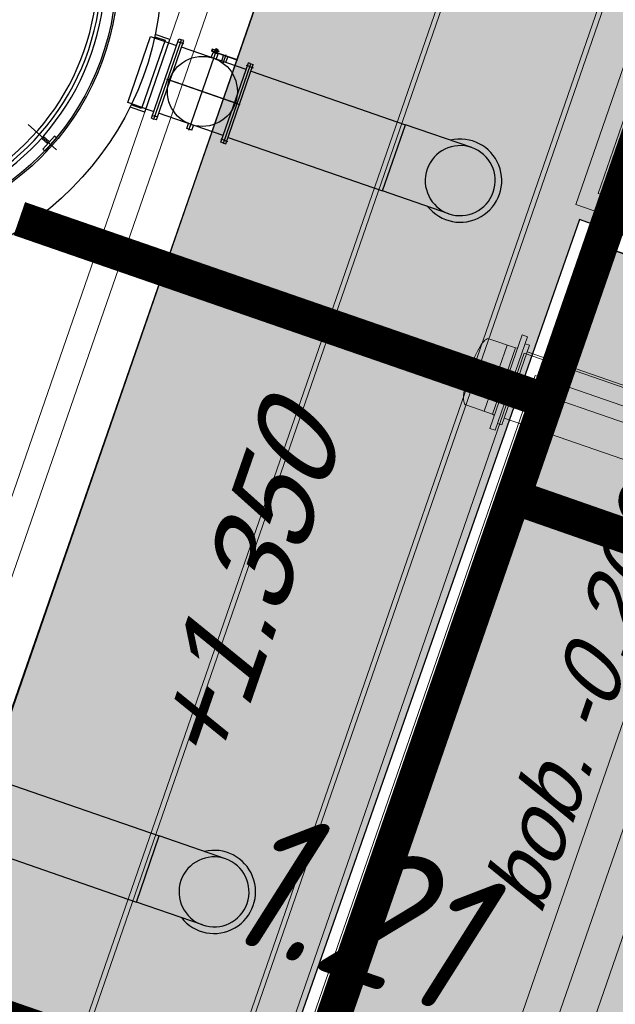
# Model space of a CAD drawing. Header units: metres. Extents: x 128615 to 129083, y 455669 to 456034.
# Tile 48 of 158: x 128820.31 to 128823.71, y 455798.99 to 455804.62. Entities that reach past the tile are written whole.
import ezdxf
from ezdxf.lldxf.tags import DXFTag

# ---------------------------------------------------------------- set-up
doc = ezdxf.new("R2010")
doc.units = ezdxf.units.M
doc.linetypes.add('DASHED', pattern=[19.05, 12.7, -6.35])
doc.linetypes.add('RI-AWZI_LUCHTLEIDING', pattern=[10.4, 5, -1.8, 0, -1.8, 0, -1.8])
for name, color, linetype in [('B-ME-RI-PUT-G', 7, 'Continuous'), ('B-XX-GR-GRAS-G', 90, 'Continuous'), ('B-XX-KL-ELEKTRA-G_HDSR', 190, 'HDSR_Elektra'), ('B-XX-OG-BEBOUWING-G', 1, 'Continuous'), ('B-XX-RI-AWZI_LUCHTLEIDING-T25_HDSR', 7, 'Continuous'), ('B-XX-VH-KANTVERHARDING-G', 60, 'Continuous')]:
    doc.layers.add(name, color=color, linetype=linetype)
for name, color, linetype, lineweight in [('B-WE-OG-HOOGTELIJN-G', 7, 'Continuous', 18), ('B-XX-RI-AWZI_LUCHTLEIDING-G', 7, 'RI-AWZI_LUCHTLEIDING', 18), ('B-XX-VH-BESTRATING-V', 1, 'Continuous', 18), ('X-XX-AL-T25', 7, 'Continuous', 25)]:
    doc.layers.add(name, color=color, linetype=linetype, lineweight=lineweight)
doc.styles.add('ISO', font='Iso.shx', dxfattribs={"height": 50})
doc.styles.get("Standard").update_dxf_attribs({"font": 'arial.ttf'})
doc.styles.add('TAUW-ISOCP', font='tcb_isocp.shx')
doc.styles.add('tcb_isocp', font='tcb_isocp.shx')
tags = doc.linetypes.add('HDSR_Elektra', pattern='A,25,-2,["E",Standard,S=1.5,R=0,X=0,Y=-0.75],-4', length=31).pattern_tags.tags
tags[6] = DXFTag(74, 10)
pattern_1 = [(340.90658, (128738.9979, 455858.1423), (0.8077809, 0.392352), [0.3175, -0.9525]), (70.90658, (128739.096, 455857.94034), (-0.392352, 0.8077809), [0.3175, -0.9525])]

msp = doc.modelspace()

# ---------------------------------------------------------------- hatches: boundary and pattern name
at = {"layer": 'B-XX-GR-GRAS-G'}
h = msp.add_hatch(dxfattribs=at)
h.set_pattern_fill('CROSS', color=256, scale=0.1, angle=-116.5633, style=0)
h.set_pattern_definition(pattern_1)
h.paths.add_polyline_path([(128845.8675, 455784.6486), (128847.5685, 455784.0598), (128847.7648, 455784.6268), (128846.0638, 455785.2156)])
h.paths.add_polyline_path([(128967.1056, 455860.4144), (128969.421, 455866.8918), (128880.9007, 455904.4097), (128810.0578, 455927.1028), (128808.0816, 455921.3937), (128811.586, 455919.9882), (128842.944, 455909.6013), (128874.3253, 455899.2846), (128897.3942, 455890.0888), (128932.2499, 455875.2516), (128958.9785, 455863.8749)])
edge = h.paths.add_edge_path()
edge.add_line((128984.0843, 455804.1851), (128953.5144, 455822.3927))
edge.add_line((128953.5144, 455822.3927), (128931.0818, 455759.6371))
edge.add_line((128931.0818, 455759.6371), (128923.6913, 455762.2049))
edge.add_line((128923.6913, 455762.2049), (128914.027, 455765.5502))
edge.add_line((128914.027, 455765.5502), (128897.8456, 455770.6508))
edge.add_line((128897.8456, 455770.6508), (128884.7246, 455774.2574))
edge.add_line((128884.7246, 455774.2574), (128872.5483, 455777.8538))
edge.add_line((128872.5483, 455777.8538), (128866.0796, 455781.0476))
edge.add_line((128866.0796, 455781.0476), (128866.0213, 455781.0678))
edge.add_line((128866.0213, 455781.0678), (128863.5642, 455773.7248))
edge.add_line((128863.5642, 455773.7248), (128871.5286, 455771.3054))
edge.add_line((128871.5286, 455771.3054), (128871.6723, 455771.4107))
edge.add_arc((128873.3846, 455770.3693), 2.0041, 78.2494, 148.6951, ccw=False)
edge.add_line((128873.7928, 455772.3314), (128875.0822, 455772.0165))
edge.add_line((128875.0822, 455772.0165), (128927.2956, 455757.613))
edge.add_line((128927.2956, 455757.613), (128956.8956, 455749.1706))
edge.add_line((128956.8956, 455749.1706), (128984.0843, 455804.1851))
h = msp.add_hatch(dxfattribs=at)
h.set_pattern_fill('CROSS', color=256, scale=0.1, angle=-116.5633, style=0)
h.set_pattern_definition(pattern_1)
h.paths.add_polyline_path([(128776.65, 455806.6591), (128776.258, 455806.1407), (128775.6439, 455806.3533), (128775.6563, 455807.003), (128776.2781, 455807.192)], flags=16)
h.paths.add_polyline_path([(128775.8471, 455806.4985), (128776.244, 455806.3611), (128776.4206, 455806.8714), (128776.0237, 455807.0088)], flags=0)
h.paths.add_polyline_path([(128823.7268, 455791.2125), (128825.4278, 455790.6237), (128825.6241, 455791.1907), (128823.9231, 455791.7795)], flags=16)
h.paths.add_polyline_path([(128847.1121, 455784.2178), (128847.5685, 455784.0598), (128847.5305, 455784.22), (128847.3774, 455784.2428)], flags=16)
edge = h.paths.add_edge_path()
edge.add_line((128756.5752, 455815.2639), (128754.6964, 455809.7047))
edge.add_line((128754.6964, 455809.7047), (128774.7797, 455801.9906))
edge.add_line((128774.7797, 455801.9906), (128793.6903, 455795.4447))
edge.add_line((128793.6903, 455795.4447), (128824.7323, 455785.9985))
edge.add_line((128824.7323, 455785.9985), (128849.5897, 455778.8366))
edge.add_arc((128849.036, 455776.9147), 2, 38.4433, 73.9271, ccw=False)
edge.add_line((128850.6025, 455778.1582), (128851.6525, 455777.4549))
edge.add_line((128851.6525, 455777.4549), (128858.7864, 455775.3307))
edge.add_line((128858.7864, 455775.3307), (128861.402, 455782.8799))
edge.add_line((128861.402, 455782.8799), (128860.9951, 455783.0209))
edge.add_line((128860.9951, 455783.0209), (128860.7366, 455782.8648))
edge.add_arc((128855.7647, 455783.3168), 4.9924, -192.7718, -5.1941, ccw=False)
edge.add_line((128850.8958, 455784.4204), (128849.4305, 455784.879))
edge.add_line((128849.4305, 455784.879), (128801.8332, 455798.9899))
edge.add_line((128801.8332, 455798.9899), (128772.2414, 455809.5352))
edge.add_line((128772.2414, 455809.5352), (128758.9951, 455814.2662))
edge.add_line((128758.9951, 455814.2662), (128756.5752, 455815.2639))
h = msp.add_hatch(dxfattribs=at)
h.set_pattern_fill('DOTS', color=256, scale=0.1, angle=-116.5633, style=0)
h.set_pattern_definition([(340.90658, (128738.99792, 455858.14229), (0.12693691, 0.1240523), [0, -0.15875])])
edge = h.paths.add_edge_path()
edge.add_line((128864.8801, 455793.7492), (128863.7475, 455790.3285))
edge.add_line((128863.7475, 455790.3285), (128863.0902, 455788.3432))
edge.add_line((128863.0902, 455788.3432), (128856.9453, 455790.4703))
edge.add_line((128856.9453, 455790.4703), (128857.0761, 455790.8483))
edge.add_line((128857.0761, 455790.8483), (128855.9421, 455791.2408))
edge.add_line((128855.9421, 455791.2408), (128855.8113, 455790.8628))
edge.add_line((128855.8113, 455790.8628), (128855.7168, 455790.8955))
edge.add_line((128855.7168, 455790.8955), (128855.5205, 455790.3285))
edge.add_line((128855.5205, 455790.3285), (128855.615, 455790.2958))
edge.add_line((128855.615, 455790.2958), (128855.4842, 455789.9178))
edge.add_line((128855.4842, 455789.9178), (128856.6182, 455789.5253))
edge.add_line((128856.6182, 455789.5253), (128856.749, 455789.9033))
edge.add_line((128856.749, 455789.9033), (128862.9016, 455787.7735))
edge.add_line((128862.9016, 455787.7735), (128861.2939, 455782.9174))
edge.add_line((128861.2939, 455782.9174), (128860.9951, 455783.0209))
edge.add_line((128860.9951, 455783.0209), (128860.1674, 455782.9854))
edge.add_line((128860.1674, 455782.9854), (128854.9965, 455784.6038))
edge.add_line((128854.9965, 455784.6038), (128849.8343, 455786.2196))
edge.add_line((128849.8343, 455786.2196), (128837.805, 455789.7858))
edge.add_line((128837.805, 455789.7858), (128831.924, 455791.5293))
edge.add_line((128831.924, 455791.5293), (128826.069, 455793.2651))
edge.add_line((128826.069, 455793.2651), (128814.1605, 455796.7955))
edge.add_line((128814.1605, 455796.7955), (128802.5396, 455800.2407))
edge.add_line((128802.5396, 455800.2407), (128798.7131, 455801.588))
edge.add_line((128798.7131, 455801.588), (128795.4417, 455802.7545))
edge.add_line((128795.4417, 455802.7545), (128796.105, 455804.6878))
edge.add_line((128796.105, 455804.6878), (128821.0751, 455796.2293))
edge.add_line((128821.0751, 455796.2293), (128823.5662, 455803.3469))
edge.add_line((128823.5662, 455803.3469), (128828.4802, 455801.5813))
edge.add_arc((128844.4592, 455806.0338), 16.5877, 195.57037, 198.141)
edge.add_line((128828.696, 455800.8691), (128825.562, 455799.3711))
edge.add_line((128825.562, 455799.3711), (128827.5692, 455795.2662))
edge.add_line((128827.5692, 455795.2662), (128830.704, 455796.763))
edge.add_arc((128844.4592, 455806.0338), 16.5877, 213.97958, 367.19175)
edge.add_line((128860.9165, 455808.1105), (128860.9146, 455808.1249))
edge.add_line((128860.9146, 455808.1249), (128863.6185, 455808.7004))
edge.add_line((128863.6185, 455808.7004), (128863.2317, 455810.5177))
edge.add_line((128863.2317, 455810.5177), (128864.1826, 455810.7201))
edge.add_line((128864.1826, 455810.7201), (128870.0508, 455808.6888))
edge.add_line((128870.0508, 455808.6888), (128868.8787, 455805.3543))
edge.add_line((128868.8787, 455805.3543), (128866.2012, 455797.7395))
edge.add_line((128866.2012, 455797.7395), (128865.0687, 455794.3188))
edge.add_line((128865.0687, 455794.3188), (128858.2686, 455796.6727))
edge.add_line((128858.2686, 455796.6727), (128858.0723, 455796.1057))
edge.add_line((128858.0723, 455796.1057), (128864.8801, 455793.7492))
at = {"layer": 'B-XX-VH-BESTRATING-V'}
h = msp.add_hatch(dxfattribs=at)
h.set_pattern_fill('AR-B88', color=256, scale=0.002, angle=-116.5633, style=0)
h.set_pattern_definition([(340.9066, (128738.99792, 455858.1423), (0.1329372, 0.3840425), []), (70.90658, (128738.99792, 455858.14229), (-0.059084, 0.45051113), [0.4064, -0.4064])])
h.paths.add_polyline_path([(128820.7173, 455815.6835), (128824.9658, 455814.2302), (128819.3896, 455798.1728), (128815.0829, 455799.6843)], flags=16)
edge = h.paths.add_edge_path(flags=16)
edge.add_arc((128810.6754, 455806.5471), 4.7437, -116.5633, 243.4367)
h.paths.add_polyline_path([(128805.3382, 455806.8026), (128804.8477, 455805.385), (128803.4752, 455805.8599), (128803.475, 455805.86), (128803.9657, 455807.2775)], flags=16)
h.paths.add_polyline_path([(128829.6281, 455827.0353), (128829.6545, 455827.1115), (128829.4838, 455827.0498), (128829.5133, 455826.9543)], flags=16)
edge = h.paths.add_edge_path()
edge.add_line((128809.8504, 455813.8025), (128800.1385, 455817.2712))
edge.add_arc((128798.3882, 455810.8733), 6.633, 74.70027, 165.9301)
edge.add_line((128791.9543, 455812.4858), (128790.2128, 455807.4792))
edge.add_line((128790.2128, 455807.4792), (128791.4785, 455807.0457))
edge.add_line((128791.4785, 455807.0457), (128793.2996, 455812.3626))
edge.add_arc((128798.3922, 455810.9896), 5.2744, 63.4367, 164.9115, ccw=False)
edge.add_arc((128798.3922, 455810.9896), 5.2744, -109.0934, 63.4367, ccw=False)
edge.add_line((128796.6669, 455806.0053), (128796.2381, 455804.7665))
edge.add_line((128796.2381, 455804.7665), (128804.7182, 455801.8856))
edge.add_line((128804.7182, 455801.8856), (128821.0135, 455796.3558))
edge.add_line((128821.0135, 455796.3558), (128823.5051, 455803.4751))
edge.add_line((128823.5051, 455803.4751), (128828.4478, 455801.6992))
edge.add_arc((128844.4592, 455806.0338), 16.5877, 190.41953, 195.14807, ccw=False)
edge.add_line((128828.145, 455803.0339), (128827.7174, 455803.1948))
edge.add_line((128827.7174, 455803.1948), (128823.9076, 455804.6289))
edge.add_line((128823.9076, 455804.6289), (128827.286, 455814.2396))
edge.add_line((128827.286, 455814.2396), (128831.5835, 455826.7804))
edge.add_line((128831.5835, 455826.7804), (128829.1375, 455827.6279))
edge.add_line((128829.1375, 455827.6279), (128825.2971, 455816.4828))
edge.add_line((128825.2971, 455816.4828), (128823.7006, 455817.0306))
edge.add_line((128823.7006, 455817.0306), (128823.7592, 455817.2171))
edge.add_line((128823.7592, 455817.2171), (128818.817, 455818.9464))
edge.add_line((128818.817, 455818.9464), (128817.899, 455816.4377))
edge.add_line((128817.899, 455816.4377), (128816.1965, 455811.6261))
edge.add_line((128816.1965, 455811.6261), (128809.8504, 455813.8025))

# ---------------------------------------------------------------- linework, layer by layer
at = {"layer": 'B-ME-RI-PUT-G'}
for p, q in [((128819.3935, 455798.1637), (128824.9544, 455814.2285)), ((128820.9233, 455804.1422), (128821.0541, 455804.5202)), ((128821.0541, 455804.5202), (128821.1581, 455804.4842)), ((128821.0777, 455804.5184), (128821.1365, 455804.4981)), ((128821.1647, 455804.5031), (128821.0807, 455804.5322)), ((128821.1365, 455804.4981), (128821.0036, 455804.1144)), ((128821.0207, 455804.0873), (128821.1647, 455804.5031)), ((128821.0585, 455804.0531), (128821.2155, 455804.5067)), ((128821.0727, 455804.0482), (128821.2297, 455804.5018)), ((128821.0727, 455804.0482), (128821.2297, 455804.5018)), ((128821.0869, 455804.0433), (128821.2439, 455804.4969)), ((128821.1581, 455804.4842), (128821.2025, 455804.4689)), ((128821.2051, 455804.4918), (128821.2287, 455804.4836)), ((128821.2155, 455804.5067), (128821.2297, 455804.5018)), ((128821.2429, 455804.4787), (128821.2193, 455804.4869)), ((128821.2439, 455804.4969), (128821.2297, 455804.5018)), ((128821.5993, 455804.3315), (128821.2308, 455804.4591)), ((128821.2728, 455803.9842), (128821.4347, 455804.452)), ((128821.4009, 455804.4002), (128821.4107, 455804.4285)), ((128821.4063, 455804.4481), (128821.402, 455804.4358)), ((128821.5488, 455804.385), (128821.402, 455804.4358)), ((128821.4075, 455804.4455), (128821.4046, 455804.437)), ((128821.5495, 455804.3868), (128821.4046, 455804.437)), ((128821.4454, 455804.4345), (128821.4063, 455804.4481)), ((128821.4447, 455804.4326), (128821.4075, 455804.4455)), ((128821.4391, 455804.4187), (128821.4107, 455804.4285)), ((128821.4178, 455804.4261), (128821.4191, 455804.4299)), ((128821.4198, 455804.4318), (128821.4227, 455804.4403)), ((128821.4234, 455804.4421), (128821.4253, 455804.4478)), ((128821.4253, 455804.4478), (128821.4279, 455804.4491)), ((128821.4395, 455804.4429), (128821.4253, 455804.4478)), ((128821.4383, 455804.4455), (128821.4279, 455804.4491)), ((128821.4293, 455804.3904), (128821.4391, 455804.4187)), ((128821.432, 455804.4212), (128821.4333, 455804.425)), ((128821.4339, 455804.4268), (128821.4369, 455804.4354)), ((128821.4375, 455804.4372), (128821.4395, 455804.4429)), ((128821.4395, 455804.4429), (128821.4383, 455804.4455)), ((128821.4454, 455804.4345), (128821.4447, 455804.4326)), ((128821.46, 455804.3797), (128821.4711, 455804.4119)), ((128821.4692, 455804.3683), (128821.4864, 455804.4179)), ((128821.4947, 455804.4037), (128821.4711, 455804.4119)), ((128821.4554, 455803.9157), (128821.6124, 455804.3693)), ((128821.4696, 455803.9108), (128821.6266, 455804.3644)), ((128821.4696, 455803.9108), (128821.6266, 455804.3644)), ((128821.4836, 455804.3716), (128821.4947, 455804.4037)), ((128821.4838, 455803.9059), (128821.6408, 455804.3595)), ((128821.5495, 455804.3868), (128821.5488, 455804.385)), ((128821.6256, 455804.3462), (128821.602, 455804.3544)), ((128821.6266, 455804.3644), (128821.6124, 455804.3693)), ((128821.6162, 455804.3495), (128821.6398, 455804.3413)), ((128821.6266, 455804.3644), (128821.6408, 455804.3595)), ((128821.6277, 455804.3217), (128822.5102, 455804.0162)), ((128821.5528, 455804.136), (128821.1465, 455804.2766)), ((128821.1631, 455804.2709), (128821.5642, 455804.132)), ((128821.0273, 455804.1062), (128820.9233, 455804.1422)), ((128821.0017, 455804.1087), (128820.9429, 455804.1291)), ((128821.0207, 455804.0873), (128820.9367, 455804.1164)), ((128821.0036, 455804.1144), (128821.0017, 455804.1087)), ((128821.0273, 455804.1062), (128821.0716, 455804.0909)), ((128821.0595, 455804.0713), (128821.0831, 455804.0631)), ((128821.4685, 455803.9535), (128821.1, 455804.0811)), ((128820.5164, 455803.8729), (128820.3545, 455804.0166)), ((128821.0585, 455804.0531), (128821.0727, 455804.0482)), ((128821.0869, 455804.0433), (128821.0727, 455804.0482)), ((128821.0973, 455804.0582), (128821.0737, 455804.0664)), ((128821.2602, 455803.9938), (128821.2701, 455804.0222)), ((128821.2886, 455803.984), (128821.2984, 455804.0124)), ((128822.3793, 455803.6382), (128822.5102, 455804.0162)), ((128822.8882, 455803.8854), (128822.5102, 455804.0162)), ((128821.2886, 455803.984), (128821.2602, 455803.9938)), ((128820.4663, 455803.9073), (128820.4308, 455803.9388)), ((128820.5045, 455803.9503), (128820.4381, 455803.8755)), ((128820.4763, 455803.9185), (128820.4408, 455803.9501)), ((128820.5157, 455803.9404), (128820.4493, 455803.8656)), ((128820.5157, 455803.9404), (128820.5045, 455803.9503)), ((128821.4696, 455803.9108), (128821.4554, 455803.9157)), ((128821.48, 455803.9257), (128821.4564, 455803.9339)), ((128821.4696, 455803.9108), (128821.4838, 455803.9059)), ((128821.4706, 455803.929), (128821.4942, 455803.9208)), ((128821.4969, 455803.9437), (128822.3793, 455803.6382)), ((128820.4493, 455803.8656), (128820.4381, 455803.8755)), ((128822.7573, 455803.5074), (128822.3793, 455803.6382)), ((128820.2211, 455800.2582), (128821.1036, 455799.9528)), ((128820.9728, 455799.5748), (128821.1036, 455799.9528)), ((128821.4816, 455799.8219), (128821.1036, 455799.9528)), ((128820.0903, 455799.8802), (128820.9728, 455799.5748)), ((128821.3508, 455799.4439), (128820.9728, 455799.5748))]:
    msp.add_line(p, q, dxfattribs=at)
for centre, radius in [((128819.3681, 455804.8922), 1.75), ((128819.368, 455804.8921), 1.5), ((128819.368, 455804.8921), 1.49), ((128821.3497, 455804.2063), 0.2)]:
    msp.add_circle(centre, radius, dxfattribs=at)
for centre, radius, start, end in [((128819.3681, 455804.8923), 1.405, 267.4473, 50.9066), ((128819.3681, 455804.8923), 1.4275, 270.9047, 50.9066), ((128819.3681, 455804.8923), 1.3825, 270.9046, 50.9066), ((128822.8227, 455803.6964), 0.2375, 218.2697, 103.5435), ((128822.8227, 455803.6964), 0.2, 70.9066, 250.9066), ((128822.8227, 455803.6964), 0.2, 250.9066, 70.9066), ((128821.4162, 455799.6329), 0.2375, 218.2697, 103.5435), ((128821.4162, 455799.6329), 0.2, 70.9066, 250.9066), ((128821.4162, 455799.6329), 0.2, 250.9066, 70.9066)]:
    msp.add_arc(centre, radius, start, end, dxfattribs=at)
at = {"layer": 'B-XX-GR-GRAS-G'}
msp.add_lwpolyline([(128849.8343, 455786.2196), (128837.805, 455789.7858), (128831.924, 455791.5293), (128826.069, 455793.2651), (128814.1605, 455796.7955), (128802.5396, 455800.2407), (128798.7131, 455801.588), (128795.4417, 455802.7545), (128796.105, 455804.6878), (128821.0751, 455796.2293), (128823.5662, 455803.3469), (128828.4802, 455801.5813, 0.011217), (128828.696, 455800.8691), (128825.562, 455799.3711), (128827.5692, 455795.2662), (128830.704, 455796.763, 0.789839), (128860.9165, 455808.1105)], format="xyb", dxfattribs=at)
msp.add_lwpolyline([(128828.4802, 455801.5813), (128823.5662, 455803.3469), (128821.0751, 455796.2293), (128804.686, 455801.7909), (128796.105, 455804.6878), (128796.5727, 455806.0389)], dxfattribs=at)
at = {"layer": 'B-XX-KL-ELEKTRA-G_HDSR', "linetype": 'DASHED', "const_width": 0.2}
for points in [[(128832.8747, 455830.0493), (128821.1622, 455796.213), (128796.2885, 455804.8183), (128796.9769, 455806.8071)], [(128820.3042, 455803.4793), (128823.3165, 455802.4366)], [(128823.1145, 455801.8944), (128826.0165, 455800.882), (128826.7202, 455799.6437)], [(128818.8853, 455799.38), (128821.8174, 455798.365)]]:
    msp.add_lwpolyline(points, dxfattribs=at)
at = {"layer": 'B-XX-OG-BEBOUWING-G'}
msp.add_lwpolyline([(128824.9658, 455814.2302), (128820.7173, 455815.6835), (128815.0829, 455799.6843), (128819.3896, 455798.1728), (128824.9658, 455814.2302)], dxfattribs=at)
at = {"layer": 'B-XX-RI-AWZI_LUCHTLEIDING-G', "linetype": 'Continuous'}
for p, q in [((128819.2391, 455798.4817), (128824.6364, 455814.074)), ((128819.1464, 455798.6726), (128824.4456, 455813.9813)), ((128820.0197, 455796.8888), (128825.9077, 455813.8985)), ((128820.2222, 455797.5594), (128825.8812, 455813.9077)), ((128820.8173, 455796.6127), (128826.7052, 455813.6224)), ((128820.8437, 455796.6035), (128826.7317, 455813.6133))]:
    msp.add_line(p, q, dxfattribs=at)
at = {"layer": 'B-XX-RI-AWZI_LUCHTLEIDING-G'}
for p, q in [((128822.9863, 455802.7932), (128823.1384, 455802.7405)), ((128823.1768, 455802.8146), (128822.992, 455802.2806)), ((128823.207, 455802.8041), (128823.0222, 455802.2702)), ((128823.1768, 455802.8146), (128823.207, 455802.8041)), ((128823.3981, 455802.439), (128822.4956, 455802.7514)), ((128823.0912, 455802.7569), (128822.9603, 455802.3789)), ((128823.1384, 455802.7405), (128823.0076, 455802.3625)), ((128823.218, 455802.7564), (128823.0603, 455802.3009)), ((128823.218, 455802.7564), (128823.0603, 455802.3009)), ((128823.151, 455802.7401), (128823.1384, 455802.7405)), ((128823.1934, 455802.7649), (128823.218, 455802.7564)), ((128823.0021, 455802.5761), (128823.1628, 455802.5204)), ((128822.8555, 455802.4152), (128823.0076, 455802.3625)), ((128823.0177, 455802.3551), (128823.0076, 455802.3625)), ((128822.992, 455802.2806), (128823.0222, 455802.2702)), ((128823.0358, 455802.3094), (128823.0603, 455802.3009))]:
    msp.add_line(p, q, dxfattribs=at)
at = {"layer": 'B-XX-RI-AWZI_LUCHTLEIDING-G', "linetype": 'Continuous'}
for points in [[(128829.9186, 455795.4122), (128827.9464, 455794.4352, -0.20092), (128827.9449, 455794.4351), (128822.675, 455796.2587, -0.414201), (128822.6737, 455796.2613), (128824.5943, 455801.8112, 0.414201), (128824.3459, 455802.3226), (128823.2046, 455802.7175)], [(128830.0961, 455795.0538), (128828.124, 455794.0768, -0.20092), (128827.8141, 455794.0571), (128822.5442, 455795.8807, -0.414201), (128822.2957, 455796.3921), (128824.2163, 455801.942, 0.414201), (128824.2151, 455801.9446), (128823.0737, 455802.3395)]]:
    msp.add_lwpolyline(points, format="xyb", dxfattribs=at)
at = {"layer": 'B-XX-RI-AWZI_LUCHTLEIDING-G'}
msp.add_lwpolyline([(128830.0074, 455795.233), (128828.0352, 455794.256, -0.20092), (128827.8795, 455794.2461), (128822.6096, 455796.0697, -0.414201), (128822.4847, 455796.3267), (128824.4053, 455801.8766, 0.414201), (128824.2805, 455802.1336), (128823.1391, 455802.5285)], format="xyb", dxfattribs=at)
msp.add_ellipse((128822.9209, 455802.6042), major_axis=(-0.0654, -0.189), ratio=0.234436, start_param=3.141593, end_param=6.283185, dxfattribs=at)
at = {"layer": 'B-XX-VH-BESTRATING-V'}
for points in [[(128831.9151, 455827.92), (128823.4829, 455803.5604), (128828.1605, 455801.9413)], [(128832.0096, 455827.8873), (128823.6101, 455803.6222), (128828.1932, 455802.0358)], [(128828.5538, 455800.7469), (128823.2503, 455802.5827), (128821.1446, 455796.4994), (128796.3766, 455805.0729), (128796.5829, 455805.6688)], [(128828.5865, 455800.8414), (128823.1885, 455802.7099), (128821.0828, 455796.6266), (128796.5038, 455805.1347), (128796.6774, 455805.6361)]]:
    msp.add_lwpolyline(points, dxfattribs=at)
at = {"layer": 'B-XX-VH-KANTVERHARDING-G'}
msp.add_lwpolyline([(128828.4478, 455801.6992), (128823.5051, 455803.4751), (128821.0135, 455796.3558), (128804.7182, 455801.8856), (128796.2381, 455804.7665), (128796.6669, 455806.0053)], dxfattribs=at)

# ---------------------------------------------------------------- texts
at = {"layer": 'B-WE-OG-HOOGTELIJN-G'}
for s, height, rotation, style, oblique, p in [('+1.350', 0.5, 70.9066, 'TAUW-ISOCP', 20.0002, (128821.4808, 455800.2925)), ('1.21', 0.8, 341.1994, 'ISO', 13.5, (128821.408, 455799.3943, 1.2058))]:
    msp.add_text(s, height=height, rotation=rotation, dxfattribs=dict(at, style=style, oblique=oblique)).set_placement(p)
at = {"layer": 'B-XX-RI-AWZI_LUCHTLEIDING-T25_HDSR', "style": 'tcb_isocp', "oblique": 20.0002}
msp.add_text('bob. -0.200', height=0.36, rotation=70.912, dxfattribs=at).set_placement((128823.2831, 455799.4918))
at = {"layer": 'X-XX-AL-T25', "style": 'TAUW-ISOCP', "oblique": 20.0002}
msp.add_text('VP = +1.450', height=1, rotation=70.9066, dxfattribs=at).set_placement((128818.9629, 455802.779))

doc.saveas('drawing.dxf')
